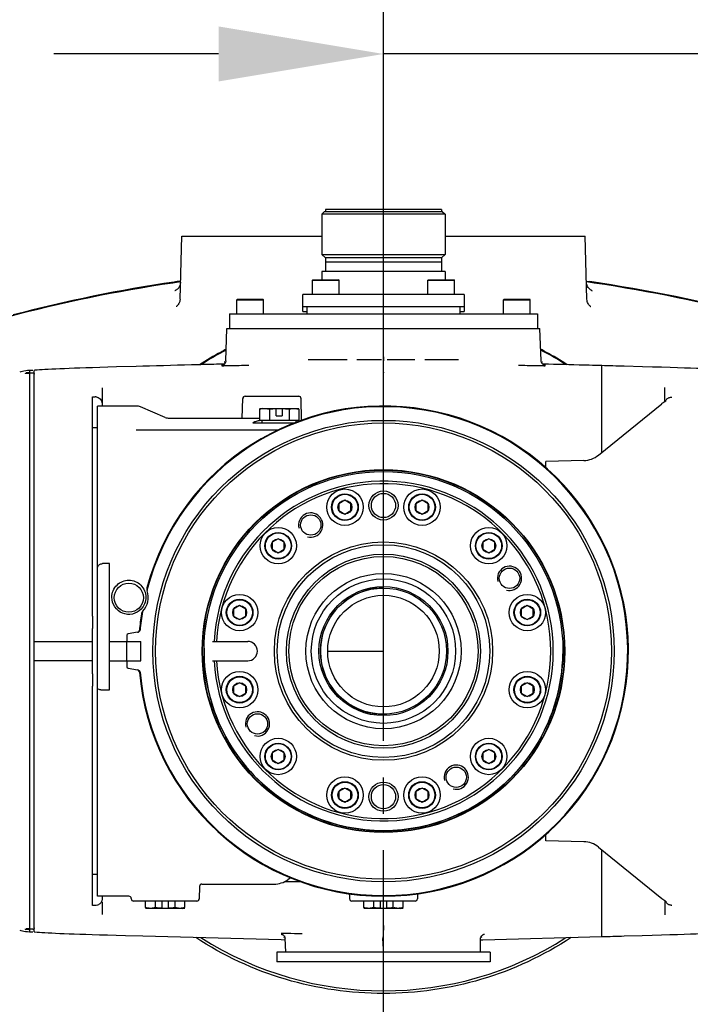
# Model space of a CAD drawing. Header units: millimetres. Extents: x 7426 to 8300, y 124 to 421.
# Tile 70 of 135: x 8057 to 8064, y 270 to 280. Entities that reach past the tile are written whole.
import ezdxf

# ---------------------------------------------------------------- set-up
doc = ezdxf.new("R2010")
doc.units = ezdxf.units.MM
doc.linetypes.add('CENTER', pattern=[0.6, 0.375, -0.075, 0.075, -0.075])
doc.layers.add('DIM', color=7, linetype='Continuous')
doc.layers.add('外形图', color=7, linetype='Continuous')
doc.styles.add('微软雅黑', font='msyh.ttc')
doc.dimstyles.new('尺寸标注_1_20比例', dxfattribs={"dimtxt": 2.1, "dimasz": 1.7, "dimexe": 0.5, "dimexo": 0.4, "dimgap": 0.5, "dimtad": 1, "dimdec": 1, "dimlfac": 20, "dimdsep": 46, "dimtxsty": '微软雅黑', "dimcen": 0.09, "dimadec": 0, "dimazin": 0, "dimtp": 0.01, "dimtm": 0.01, "dimtfac": 1, "dimtdec": 1, "dimtofl": 0, "dimtmove": 0, "dimatfit": 3, "dimfxl": 1, "dimtolj": 1, "dimarcsym": 0})

# ---------------------------------------------------------------- blocks, each defined once
blk = doc.blocks.new('*D1476')
at = {"layer": 'Defpoints', "color": 0}
for p in [(8070.554, 287.817), (8051.376, 271.615), (8070.554, 271.107)]:
    blk.add_point(p, dxfattribs=at)
at = {"layer": '外形图', "color": 0, "lineweight": -2, "ltscale": 20}
for p, q in [((8051.376, 272.015), (8051.376, 288.317)), ((8070.554, 271.507), (8070.554, 288.317)), ((8053.076, 287.817), (8068.854, 287.817))]:
    blk.add_line(p, q, dxfattribs=at)
at = {"layer": '外形图', "color": 0}
for points in [[(8053.076, 288.1), (8053.076, 287.534), (8051.376, 287.817)], [(8068.854, 287.534), (8068.854, 288.1), (8070.554, 287.817)]]:
    blk.add_solid(points, dxfattribs=at)
at = {"layer": '外形图', "color": 0, "insert": (8060.965, 289.402), "char_height": 2.1, "attachment_point": 5, "style": '微软雅黑'}
blk.add_mtext('\\A1;\\A1;384', dxfattribs=at)
blk = doc.blocks.new('*D1515')
at = {"layer": 'Defpoints', "color": 0}
for p in [(8060.654, 284.105), (8060.654, 273.747), (8070.554, 270.698)]:
    blk.add_point(p, dxfattribs=at)
at = {"layer": 'DIM', "color": 0, "linetype": 'ByBlock', "lineweight": -2, "ltscale": 20}
for p, q in [((8060.654, 274.147), (8060.654, 284.605)), ((8070.554, 271.098), (8070.554, 284.605)), ((8068.854, 284.105), (8062.354, 284.105))]:
    blk.add_line(p, q, dxfattribs=at)
at = {"layer": 'DIM', "color": 0}
for points in [[(8062.354, 284.388), (8062.354, 283.821), (8060.654, 284.105)], [(8068.854, 283.821), (8068.854, 284.388), (8070.554, 284.105)]]:
    blk.add_solid(points, dxfattribs=at)
at = {"layer": 'DIM', "color": 0, "insert": (8065.604, 285.695), "char_height": 2.1, "attachment_point": 5, "style": '微软雅黑'}
blk.add_mtext('\\A1;198', dxfattribs=at)
blk = doc.blocks.new('*D1523')
at = {"layer": 'Defpoints', "color": 0}
for p in [(8060.654, 279.898), (8060.654, 273.747), (8066.504, 251.122)]:
    blk.add_point(p, dxfattribs=at)
at = {"layer": 'DIM', "color": 0, "linetype": 'ByBlock', "lineweight": -2, "ltscale": 20}
for p, q in [((8060.654, 274.147), (8060.654, 280.398)), ((8066.504, 251.522), (8066.504, 280.398)), ((8058.954, 279.898), (8057.254, 279.898)), ((8066.504, 279.898), (8060.654, 279.898)), ((8068.204, 279.898), (8069.904, 279.898))]:
    blk.add_line(p, q, dxfattribs=at)
at = {"layer": 'DIM', "color": 0}
for points in [[(8058.954, 279.615), (8058.954, 280.182), (8060.654, 279.898)], [(8068.204, 280.182), (8068.204, 279.615), (8066.504, 279.898)]]:
    blk.add_solid(points, dxfattribs=at)
at = {"layer": 'DIM', "color": 0, "insert": (8063.579, 281.471), "char_height": 2.1, "attachment_point": 5, "style": '微软雅黑'}
blk.add_mtext('\\A1;117', dxfattribs=at)

msp = doc.modelspace()

# ---------------------------------------------------------------- linework, layer by layer
at = {"layer": '外形图', "linetype": 'CENTER', "ltscale": 5}
msp.add_line((8060.6538, 218.821), (8060.6538, 279.9884), dxfattribs=at)
at = {"layer": '外形图', "linetype": 'Continuous'}
for p, q in [((8060.0438, 278.2716), (8060.0188, 278.2466)), ((8060.0188, 278.2466), (8060.0188, 277.8341)), ((8061.2888, 278.2466), (8060.0188, 278.2466)), ((8061.2638, 278.2716), (8060.0438, 278.2716)), ((8060.0563, 278.2966), (8060.0563, 278.2716)), ((8061.2513, 278.2966), (8060.0563, 278.2966)), ((8061.2513, 278.2966), (8061.2513, 278.2716)), ((8061.2638, 278.2716), (8061.2888, 278.2466)), ((8061.2888, 278.2466), (8061.2888, 277.8341)), ((8058.5566, 277.3714), (8058.5736, 278.0216)), ((8058.5736, 278.0216), (8060.0188, 278.0216)), ((8061.2888, 278.0216), (8062.7341, 278.0216)), ((8062.7511, 277.3714), (8062.7341, 278.0216)), ((8060.0563, 277.7966), (8060.0188, 277.8341)), ((8060.0188, 277.8341), (8061.2888, 277.8341)), ((8061.2513, 277.7966), (8061.2888, 277.8341)), ((8060.0563, 277.7966), (8060.0563, 277.6566)), ((8061.2513, 277.7966), (8060.0563, 277.7966)), ((8061.2482, 277.7531), (8060.0595, 277.7531)), ((8061.2513, 277.7966), (8061.2513, 277.6566)), ((8060.0188, 277.6566), (8060.0188, 277.5716)), ((8061.2888, 277.6566), (8060.0188, 277.6566)), ((8061.2888, 277.6566), (8061.2888, 277.5716)), ((8059.9213, 277.5666), (8059.9263, 277.5716)), ((8059.9213, 277.4216), (8059.9213, 277.5666)), ((8059.9213, 277.5666), (8060.1963, 277.5666)), ((8059.9263, 277.5716), (8060.1913, 277.5716)), ((8060.1963, 277.5666), (8060.1913, 277.5716)), ((8060.1963, 277.4216), (8060.1963, 277.5666)), ((8061.1113, 277.5666), (8061.1163, 277.5716)), ((8061.1113, 277.4216), (8061.1113, 277.5666)), ((8061.1113, 277.5666), (8061.3863, 277.5666)), ((8061.1163, 277.5716), (8061.3813, 277.5716)), ((8061.3863, 277.5666), (8061.3813, 277.5716)), ((8061.3863, 277.4216), (8061.3863, 277.5666)), ((8062.7481, 277.5572), (8062.78, 277.5526)), ((8059.8213, 277.2441), (8059.8213, 277.4216)), ((8061.4863, 277.4216), (8059.8213, 277.4216)), ((8061.4863, 277.4216), (8061.4863, 277.2441)), ((8059.1413, 277.3666), (8059.1463, 277.3716)), ((8059.1413, 277.2216), (8059.1413, 277.3666)), ((8059.1413, 277.3666), (8059.4163, 277.3666)), ((8059.1463, 277.3716), (8059.4113, 277.3716)), ((8059.4163, 277.3666), (8059.4113, 277.3716)), ((8059.4163, 277.2216), (8059.4163, 277.3666)), ((8061.8913, 277.3666), (8061.8963, 277.3716)), ((8061.8913, 277.2216), (8061.8913, 277.3666)), ((8061.8913, 277.3666), (8062.1663, 277.3666)), ((8061.8963, 277.3716), (8062.1613, 277.3716)), ((8062.1663, 277.3666), (8062.1613, 277.3716)), ((8062.1663, 277.2216), (8062.1663, 277.3666)), ((8059.0663, 277.2216), (8059.0663, 277.0716)), ((8059.0663, 277.2216), (8062.2413, 277.2216)), ((8059.8213, 277.2966), (8061.4863, 277.2966)), ((8059.8213, 277.2441), (8059.8663, 277.2441)), ((8059.8663, 277.2216), (8059.8663, 277.2966)), ((8061.4413, 277.2966), (8061.4413, 277.2216)), ((8061.4413, 277.2441), (8061.4863, 277.2441)), ((8062.2413, 277.2216), (8062.2413, 277.0716)), ((8059.0285, 276.7355), (8059.0402, 277.0716)), ((8059.0402, 277.0716), (8062.2675, 277.0716)), ((8060.6538, 276.7773), (8060.6538, 277.0716)), ((8062.2792, 276.7356), (8062.2675, 277.0716)), ((8059.0108, 276.7035), (8058.9604, 276.7022)), ((8060.2788, 276.7466), (8059.8788, 276.7466)), ((8060.6334, 276.7466), (8060.3788, 276.7466)), ((8060.6538, 276.629), (8060.6538, 276.729)), ((8060.9774, 276.7466), (8060.6928, 276.7466)), ((8061.4288, 276.7466), (8061.0788, 276.7466)), ((8062.3069, 276.7033), (8062.2933, 276.7036)), ((8062.3556, 276.702), (8062.3069, 276.7033)), ((8056.9154, 276.6247), (8056.9031, 276.6213)), ((8056.931, 276.6282), (8056.9154, 276.6247)), ((8056.9474, 276.6312), (8056.931, 276.6282)), ((8056.9612, 276.6116), (8056.9612, 276.6084)), ((8057.0038, 276.6385), (8056.9836, 276.6363)), ((8057.0039, 276.6385), (8057.0038, 276.6382)), ((8057.0388, 276.6385), (8057.0038, 276.6385)), ((8057.0038, 276.6382), (8057.0038, 276.6133)), ((8057.0388, 276.609), (8057.0038, 276.609)), ((8057.0038, 276.6089), (8057.0038, 270.8843)), ((8057.0538, 276.6385), (8057.0538, 276.6382)), ((8057.0538, 273.9667), (8057.0538, 276.6382)), ((8058.985, 276.6893), (8058.9845, 276.6892)), ((8059.0072, 276.7026), (8059.0073, 276.7026)), ((8059.0466, 276.6878), (8059.0632, 276.6881)), ((8062.0446, 276.6928), (8062.0615, 276.6924)), ((8062.3004, 276.7026), (8062.3005, 276.7026)), ((8062.9038, 276.5143), (8062.9038, 276.6874)), ((8062.9038, 276.5143), (8062.9038, 276.6874)), ((8062.9038, 275.7917), (8062.9038, 276.5143)), ((8062.9038, 275.7917), (8062.9038, 276.5143)), ((8057.7538, 276.4591), (8057.7538, 276.3025)), ((8063.5538, 276.3164), (8063.5538, 276.4623)), ((8057.6538, 276.3664), (8057.6821, 276.3672)), ((8057.6538, 274.1066), (8057.6538, 276.3664)), ((8057.7536, 276.3025), (8057.7538, 276.2973)), ((8057.7538, 276.2973), (8057.7538, 276.2716)), ((8059.1979, 276.1467), (8059.2032, 276.3473)), ((8059.2282, 276.3716), (8059.7795, 276.3716)), ((8059.8103, 276.1263), (8059.8045, 276.3473)), ((8063.5318, 276.3022), (8063.5204, 276.2936)), ((8063.543, 276.3093), (8063.5318, 276.3022)), ((8063.5431, 276.3095), (8063.5369, 276.3055)), ((8057.7038, 271.2217), (8057.7038, 276.2716)), ((8058.1085, 276.2716), (8057.7038, 276.2716)), ((8058.4046, 276.1546), (8058.1476, 276.2637)), ((8059.4038, 276.2466), (8059.3768, 276.2394)), ((8059.3768, 276.2466), (8059.7809, 276.2466)), ((8059.3768, 276.2394), (8059.3768, 276.1217)), ((8059.4038, 276.2466), (8059.5488, 276.2466)), ((8059.4778, 276.2394), (8059.4778, 276.1217)), ((8059.5488, 276.1716), (8059.5488, 276.2466)), ((8059.6088, 276.2466), (8059.6088, 276.1716)), ((8059.6088, 276.2466), (8059.7538, 276.2466)), ((8059.6799, 276.2394), (8059.6799, 276.1217)), ((8059.7538, 276.2466), (8059.7809, 276.2394)), ((8059.7809, 276.2394), (8059.7809, 276.1217)), ((8062.8702, 275.766), (8063.5223, 276.2951)), ((8058.4437, 276.1467), (8059.3768, 276.1467)), ((8059.3064, 276.0967), (8059.7303, 276.0967)), ((8059.7809, 276.1217), (8059.3768, 276.1217)), ((8059.4038, 276.0967), (8059.4038, 276.1217)), ((8059.5488, 276.1716), (8059.6088, 276.1716)), ((8059.7538, 276.1053), (8059.7538, 276.1217)), ((8057.7038, 276.0467), (8057.6538, 276.0467)), ((8058.1038, 276.0265), (8059.5689, 276.0265)), ((8062.7192, 275.7103), (8062.3288, 275.7)), ((8062.3288, 275.6358), (8062.3288, 275.7)), ((8060.2566, 275.3011), (8060.1944, 275.2652)), ((8060.3187, 275.2652), (8060.2566, 275.3011)), ((8061.0511, 275.3011), (8060.989, 275.2652)), ((8061.1133, 275.2652), (8061.0511, 275.3011)), ((8060.1944, 275.2652), (8060.1944, 275.1935)), ((8060.1944, 275.1935), (8060.2566, 275.1576)), ((8060.2566, 275.1576), (8060.3187, 275.1935)), ((8060.3187, 275.1935), (8060.3187, 275.2652)), ((8060.989, 275.2652), (8060.989, 275.1935)), ((8060.989, 275.1935), (8061.0511, 275.1576)), ((8061.0511, 275.1576), (8061.1133, 275.1935)), ((8061.1133, 275.1935), (8061.1133, 275.2652)), ((8059.5684, 274.9038), (8059.5063, 274.8679)), ((8059.6306, 274.8679), (8059.5684, 274.9038)), ((8061.7392, 274.9038), (8061.6771, 274.8679)), ((8061.8014, 274.8679), (8061.7392, 274.9038)), ((8059.5063, 274.8679), (8059.5063, 274.7962)), ((8059.5063, 274.7962), (8059.5684, 274.7603)), ((8059.5684, 274.7603), (8059.6306, 274.7962)), ((8059.6306, 274.7962), (8059.6306, 274.8679)), ((8061.6771, 274.8679), (8061.6771, 274.7962)), ((8061.6771, 274.7962), (8061.7392, 274.7603)), ((8061.7392, 274.7603), (8061.8014, 274.7962)), ((8061.8014, 274.7962), (8061.8014, 274.8679)), ((8057.8288, 274.6484), (8057.7586, 274.6484)), ((8057.8288, 273.3466), (8057.8288, 274.6484)), ((8059.1711, 274.2157), (8059.109, 274.1798)), ((8059.109, 274.1798), (8059.109, 274.1081)), ((8059.2333, 274.1798), (8059.1711, 274.2157)), ((8059.2333, 274.1081), (8059.2333, 274.1798)), ((8062.1365, 274.2157), (8062.0744, 274.1798)), ((8062.0744, 274.1798), (8062.0744, 274.1081)), ((8062.1987, 274.1798), (8062.1365, 274.2157)), ((8062.1987, 274.1081), (8062.1987, 274.1798)), ((8057.6538, 274.1066), (8057.6538, 273.9791)), ((8059.109, 274.1081), (8059.1711, 274.0722)), ((8059.1711, 274.0722), (8059.2333, 274.1081)), ((8062.0744, 274.1081), (8062.1365, 274.0722)), ((8062.1365, 274.0722), (8062.1987, 274.1081)), ((8057.0538, 273.5266), (8057.0538, 273.9667)), ((8057.6538, 273.5142), (8057.6538, 273.9791)), ((8058.1176, 273.9407), (8058.0212, 273.9237)), ((8057.0538, 273.8467), (8057.6538, 273.8467)), ((8057.8288, 273.8467), (8058.1538, 273.8467)), ((8058.1538, 273.6467), (8058.1538, 273.8467)), ((8058.8917, 273.8467), (8059.2538, 273.8467)), ((8060.0788, 273.7467), (8060.6538, 273.7467)), ((8057.6538, 273.6467), (8057.0538, 273.6467)), ((8057.8288, 273.6467), (8058.1538, 273.6467)), ((8058.0212, 273.5696), (8058.1176, 273.5526)), ((8058.8917, 273.6467), (8059.2538, 273.6467)), ((8057.0538, 270.8551), (8057.0538, 273.5266)), ((8057.6538, 273.5142), (8057.6538, 273.3867)), ((8057.6538, 271.1269), (8057.6538, 273.3867)), ((8059.1711, 273.4211), (8059.109, 273.3852)), ((8059.109, 273.3852), (8059.109, 273.3135)), ((8059.2333, 273.3852), (8059.1711, 273.4211)), ((8059.2333, 273.3135), (8059.2333, 273.3852)), ((8062.1365, 273.4211), (8062.0744, 273.3852)), ((8062.0744, 273.3852), (8062.0744, 273.3135)), ((8062.1987, 273.3852), (8062.1365, 273.4211)), ((8062.1987, 273.3135), (8062.1987, 273.3852)), ((8057.741, 273.3466), (8057.8288, 273.3466)), ((8059.109, 273.3135), (8059.1711, 273.2776)), ((8059.1711, 273.2776), (8059.2333, 273.3135)), ((8062.0744, 273.3135), (8062.1365, 273.2776)), ((8062.1365, 273.2776), (8062.1987, 273.3135)), ((8059.5684, 272.733), (8059.5063, 272.6971)), ((8059.5063, 272.6971), (8059.5063, 272.6254)), ((8059.6306, 272.6971), (8059.5684, 272.733)), ((8059.6306, 272.6254), (8059.6306, 272.6971)), ((8061.7392, 272.733), (8061.6771, 272.6971)), ((8061.6771, 272.6971), (8061.6771, 272.6254)), ((8061.8014, 272.6971), (8061.7392, 272.733)), ((8061.8014, 272.6254), (8061.8014, 272.6971)), ((8059.5063, 272.6254), (8059.5684, 272.5895)), ((8059.5684, 272.5895), (8059.6306, 272.6254)), ((8061.6771, 272.6254), (8061.7392, 272.5895)), ((8061.7392, 272.5895), (8061.8014, 272.6254)), ((8060.2566, 272.3357), (8060.1944, 272.2998)), ((8060.1944, 272.2998), (8060.1944, 272.2281)), ((8060.3187, 272.2998), (8060.2566, 272.3357)), ((8060.3187, 272.2281), (8060.3187, 272.2998)), ((8061.0511, 272.3357), (8060.989, 272.2998)), ((8060.989, 272.2998), (8060.989, 272.2281)), ((8061.1133, 272.2998), (8061.0511, 272.3357)), ((8061.1133, 272.2281), (8061.1133, 272.2998)), ((8060.1944, 272.2281), (8060.2566, 272.1922)), ((8060.2566, 272.1922), (8060.3187, 272.2281)), ((8060.989, 272.2281), (8061.0511, 272.1922)), ((8061.0511, 272.1922), (8061.1133, 272.2281)), ((8062.3288, 271.7933), (8062.3288, 271.8583)), ((8062.7192, 271.783), (8062.3288, 271.7933)), ((8062.8702, 271.7273), (8063.5223, 271.1982)), ((8062.9038, 270.979), (8062.9038, 271.7017)), ((8062.9038, 270.979), (8062.9038, 271.7017)), ((8057.7038, 271.4467), (8057.6538, 271.4467)), ((8058.7828, 271.3467), (8059.5252, 271.3467)), ((8059.6337, 271.3717), (8059.7926, 271.3717)), ((8059.696, 271.4112), (8059.6683, 271.3918)), ((8058.7578, 271.3223), (8058.7545, 271.196)), ((8060.3019, 271.2471), (8060.3032, 271.196)), ((8061.0058, 271.2464), (8061.0045, 271.196)), ((8057.6821, 271.1261), (8057.6538, 271.1269)), ((8058.0282, 271.2217), (8057.7038, 271.2217)), ((8057.7538, 271.196), (8057.7536, 271.1908)), ((8057.7538, 271.2217), (8057.7538, 271.196)), ((8057.7538, 271.1591), (8057.7538, 271.0342)), ((8058.0532, 271.1973), (8058.0532, 271.196)), ((8058.7295, 271.1717), (8058.0782, 271.1717)), ((8058.2018, 271.1039), (8058.2018, 271.1717)), ((8058.3028, 271.1039), (8058.3028, 271.1717)), ((8058.3738, 271.0967), (8058.3738, 271.1717)), ((8058.4338, 271.1717), (8058.4338, 271.0967)), ((8058.5049, 271.1039), (8058.5049, 271.1717)), ((8058.6059, 271.1039), (8058.6059, 271.1717)), ((8060.9795, 271.1717), (8060.3282, 271.1717)), ((8060.4518, 271.1039), (8060.4518, 271.1717)), ((8060.5528, 271.1039), (8060.5528, 271.1717)), ((8060.6238, 271.0967), (8060.6238, 271.1717)), ((8060.6838, 271.1717), (8060.6838, 271.0967)), ((8060.7549, 271.1039), (8060.7549, 271.1717)), ((8060.8559, 271.1039), (8060.8559, 271.1717)), ((8063.5204, 271.1997), (8063.5329, 271.1904)), ((8063.5329, 271.1904), (8063.5429, 271.184)), ((8063.5538, 271.1769), (8063.5538, 271.031)), ((8063.5611, 271.1721), (8063.5652, 271.1692)), ((8063.5652, 271.1692), (8063.5662, 271.1684)), ((8058.2288, 271.0967), (8058.2018, 271.1039)), ((8058.6059, 271.0967), (8058.2018, 271.0967)), ((8058.3738, 271.0967), (8058.2288, 271.0967)), ((8058.5788, 271.0967), (8058.4338, 271.0967)), ((8058.5788, 271.0967), (8058.6059, 271.1039)), ((8060.4788, 271.0967), (8060.4518, 271.1039)), ((8060.8559, 271.0967), (8060.4518, 271.0967)), ((8060.6238, 271.0967), (8060.4788, 271.0967)), ((8060.8288, 271.0967), (8060.6838, 271.0967)), ((8060.8288, 271.0967), (8060.8559, 271.1039)), ((8062.9038, 270.8059), (8062.9038, 270.979)), ((8062.9038, 270.8059), (8062.9038, 270.979)), ((8056.9472, 270.8621), (8056.9646, 270.8594)), ((8056.9612, 270.8849), (8056.9612, 270.8817)), ((8056.9646, 270.8594), (8056.9833, 270.857)), ((8056.9833, 270.857), (8057.0038, 270.8548)), ((8057.0038, 270.8843), (8057.0388, 270.8844)), ((8057.0038, 270.88), (8057.0038, 270.8551)), ((8057.0038, 270.8551), (8057.004, 270.8548)), ((8057.0038, 270.8548), (8057.0388, 270.8548)), ((8057.0538, 270.8551), (8057.0538, 270.8548)), ((8057.0538, 270.8548), (8057.0602, 270.8542)), ((8057.0602, 270.8542), (8057.082, 270.8522)), ((8059.8146, 270.8335), (8059.8052, 270.8338)), ((8060.6538, 270.8119), (8060.6538, 270.8643)), ((8058.1714, 270.8122), (8059.6006, 270.7743)), ((8059.6006, 270.7743), (8059.6406, 270.7732)), ((8059.6472, 270.6467), (8059.6398, 270.7886)), ((8060.6482, 270.763), (8060.6512, 270.6467)), ((8061.6538, 270.6467), (8061.6538, 270.7856)), ((8061.6539, 270.7729), (8061.6782, 270.7735)), ((8061.6782, 270.7735), (8062.9038, 270.8059)), ((8063.1364, 270.8122), (8063.3197, 270.8173)), ((8059.5538, 270.6467), (8059.5538, 270.5467)), ((8061.7538, 270.6467), (8059.5538, 270.6467)), ((8061.7538, 270.6467), (8061.7538, 270.5467)), ((8061.7538, 270.5467), (8059.5538, 270.5467))]:
    msp.add_line(p, q, dxfattribs=at)
for points in [[(8058.5612, 277.5459), (8058.5609, 277.5409), (8058.5593, 277.5295), (8058.5566, 277.5187), (8058.5528, 277.5085), (8058.548, 277.4991), (8058.5426, 277.4907), (8058.5367, 277.4833), (8058.5305, 277.4769), (8058.5245, 277.4717), (8058.5189, 277.4675), (8058.5139, 277.4643), (8058.5098, 277.462), (8058.5067, 277.4605), (8058.5048, 277.4597), (8058.5044, 277.4595)], [(8062.8046, 277.459), (8062.8037, 277.4594), (8062.8017, 277.4602), (8062.7986, 277.4617), (8062.7944, 277.4639), (8062.7893, 277.4671), (8062.7832, 277.4716), (8062.7766, 277.4775), (8062.77, 277.4845), (8062.7636, 277.4928), (8062.7579, 277.5024), (8062.7531, 277.513), (8062.7495, 277.5244), (8062.7472, 277.5367), (8062.7465, 277.5459)], [(8062.8024, 277.4597), (8062.8039, 277.4592), (8062.8046, 277.459)], [(8058.5566, 277.3714), (8058.5554, 277.3589), (8058.5528, 277.3469), (8058.5489, 277.336), (8058.5439, 277.326), (8058.5383, 277.3172), (8058.5324, 277.3101), (8058.527, 277.3045), (8058.5221, 277.3003), (8058.5182, 277.2975), (8058.5159, 277.296), (8058.515, 277.2955), (8058.515, 277.2955)], [(8062.7893, 277.2971), (8062.7914, 277.2961), (8062.7926, 277.2955), (8062.7926, 277.2955), (8062.7915, 277.2962), (8062.789, 277.2978), (8062.785, 277.3008), (8062.7801, 277.3051), (8062.7746, 277.3108), (8062.7689, 277.318), (8062.7633, 277.3267), (8062.7585, 277.3367), (8062.7547, 277.3477), (8062.7521, 277.3597), (8062.7511, 277.3714)], [(8059.0285, 276.7371), (8059.0284, 276.7357), (8059.0278, 276.73), (8059.0265, 276.7246), (8059.0247, 276.7195), (8059.0223, 276.7147), (8059.0196, 276.7103), (8059.0165, 276.7063), (8059.0131, 276.7027), (8059.0095, 276.6996), (8059.0057, 276.6968), (8059.0019, 276.6946), (8058.998, 276.6928), (8058.9944, 276.6914), (8058.9912, 276.6905), (8058.9889, 276.6899), (8058.9871, 276.6896), (8058.9858, 276.6894), (8058.985, 276.6893)], [(8059.0138, 276.7035), (8059.0138, 276.7035), (8059.012, 276.7031), (8059.0104, 276.7029), (8059.0092, 276.7028), (8059.0083, 276.7027), (8059.0077, 276.7026), (8059.0075, 276.7026), (8059.0073, 276.7026), (8059.0072, 276.7026)], [(8062.2927, 276.7045), (8062.2898, 276.7079), (8062.2872, 276.7116), (8062.2849, 276.7155), (8062.2829, 276.7198), (8062.2813, 276.7243), (8062.2801, 276.729), (8062.2796, 276.7323)], [(8062.3228, 276.6892), (8062.3232, 276.6892), (8062.3233, 276.6891), (8062.3234, 276.6891), (8062.3232, 276.6892), (8062.3227, 276.6892), (8062.3218, 276.6893), (8062.3206, 276.6895), (8062.3187, 276.6899), (8062.3162, 276.6905), (8062.3131, 276.6914), (8062.3098, 276.6926), (8062.3064, 276.6943), (8062.3027, 276.6963), (8062.2992, 276.6987), (8062.2959, 276.7014), (8062.2927, 276.7045)], [(8062.3004, 276.7026), (8062.3002, 276.7026), (8062.2999, 276.7026), (8062.2993, 276.7027), (8062.2981, 276.7028), (8062.2967, 276.7029), (8062.2951, 276.7032), (8062.2938, 276.7035)], [(8056.9836, 276.6363), (8056.9649, 276.6339), (8056.9474, 276.6312)], [(8057.0388, 276.6133), (8057.0414, 276.6131), (8057.044, 276.6124), (8057.0463, 276.6113), (8057.0485, 276.6098), (8057.0503, 276.6079), (8057.0518, 276.6058), (8057.0529, 276.6034), (8057.0536, 276.6009), (8057.0538, 276.5983)], [(8057.9009, 276.6735), (8057.8111, 276.6709), (8057.729, 276.6685), (8057.6542, 276.6662), (8057.5861, 276.664), (8057.5241, 276.6619), (8057.467, 276.6599), (8057.4141, 276.658), (8057.3646, 276.6561), (8057.318, 276.6542), (8057.2745, 276.6523), (8057.2342, 276.6505), (8057.1974, 276.6486), (8057.164, 276.6468), (8057.134, 276.6449), (8057.107, 276.6431), (8057.0826, 276.6412), (8057.0608, 276.6392), (8057.0538, 276.6385)], [(8058.1713, 276.6811), (8058.1025, 276.6792), (8057.9009, 276.6735)], [(8064.1855, 276.6441), (8064.1535, 276.6462), (8064.1177, 276.6482), (8064.0778, 276.6502), (8064.0338, 276.6523), (8063.9859, 276.6544), (8063.9346, 276.6564), (8063.8797, 276.6585), (8063.8206, 276.6606), (8063.7564, 276.6628), (8063.6859, 276.6651), (8063.6079, 276.6676), (8063.5217, 276.6702), (8063.4268, 276.6729), (8063.3232, 276.6759), (8063.1364, 276.6811)], [(8063.5622, 276.3199), (8063.5651, 276.3236), (8063.5668, 276.3254), (8063.5654, 276.3243), (8063.561, 276.3211), (8063.5534, 276.3161), (8063.5431, 276.3095)], [(8063.5375, 271.1874), (8063.5442, 271.1831), (8063.5541, 271.1767), (8063.5611, 271.1721)], [(8056.9031, 270.872), (8056.9152, 270.8687), (8056.9307, 270.8652), (8056.9472, 270.8621)], [(8057.0538, 270.895), (8057.0536, 270.8924), (8057.0529, 270.8899), (8057.0518, 270.8875), (8057.0503, 270.8854), (8057.0485, 270.8835), (8057.0463, 270.882), (8057.044, 270.8809), (8057.0415, 270.8802), (8057.0388, 270.88)], [(8057.082, 270.8522), (8057.1063, 270.8503), (8057.1332, 270.8484), (8057.1631, 270.8466), (8057.1964, 270.8448), (8057.2332, 270.8429), (8057.2733, 270.841), (8057.3168, 270.8392), (8057.3632, 270.8373), (8057.4126, 270.8354), (8057.4654, 270.8334), (8057.5224, 270.8314), (8057.5842, 270.8294), (8057.652, 270.8272), (8057.7266, 270.8249), (8057.8085, 270.8225), (8057.898, 270.8199), (8057.9951, 270.8171), (8058.1713, 270.8122)], [(8059.5989, 270.8312), (8059.5989, 270.8312), (8059.5985, 270.8312), (8059.5984, 270.8313), (8059.5986, 270.8312), (8059.599, 270.8312), (8059.6001, 270.831), (8059.602, 270.8306), (8059.6044, 270.83), (8059.6074, 270.829), (8059.6111, 270.8275), (8059.6152, 270.8253), (8059.6193, 270.8227), (8059.6233, 270.8195), (8059.6271, 270.8156)], [(8061.6538, 270.7818), (8061.6541, 270.7871), (8061.6552, 270.7933), (8061.657, 270.7992), (8061.6594, 270.8047), (8061.6624, 270.8098), (8061.6659, 270.8144), (8061.6698, 270.8184), (8061.6739, 270.8218), (8061.6781, 270.8246), (8061.6823, 270.8269), (8061.6861, 270.8285), (8061.6893, 270.8295), (8061.6918, 270.8302), (8061.6938, 270.8306), (8061.6949, 270.8308), (8061.6954, 270.8309), (8061.6954, 270.8309)], [(8063.3197, 270.8173), (8063.4237, 270.8203), (8063.5189, 270.8231), (8063.6054, 270.8257), (8063.6837, 270.8281), (8063.7545, 270.8304), (8063.8188, 270.8326), (8063.8781, 270.8347), (8063.9332, 270.8368), (8063.9846, 270.8389), (8064.0326, 270.841), (8064.0768, 270.843), (8064.1168, 270.8451), (8064.1527, 270.8471), (8064.1848, 270.8491)], [(8059.6271, 270.8156), (8059.6307, 270.8113), (8059.6337, 270.8064), (8059.6363, 270.8011)], [(8059.6363, 270.8011), (8059.6383, 270.7953), (8059.6395, 270.7892)]]:
    msp.add_lwpolyline(points, dxfattribs=at)
for centre, radius in [((8060.6538, 273.7467), 2.3773), ((8060.6538, 273.7467), 2.35), ((8060.6538, 273.7467), 1.8688), ((8060.6538, 273.7467), 1.8645), ((8060.6538, 273.7467), 1.85), ((8060.2566, 275.2293), 0.1875), ((8060.6538, 275.2467), 0.15), ((8061.0511, 275.2293), 0.1875), ((8060.2566, 275.2293), 0.1375), ((8060.2566, 275.2293), 0.1325), ((8060.2566, 275.2293), 0.0717), ((8060.6538, 275.2467), 0.125), ((8061.0511, 275.2293), 0.1375), ((8061.0511, 275.2293), 0.1325), ((8061.0511, 275.2293), 0.0717), ((8059.9038, 275.0457), 0.105), ((8059.5684, 274.8321), 0.1875), ((8061.7392, 274.8321), 0.1875), ((8059.5684, 274.8321), 0.1375), ((8059.5684, 274.8321), 0.1325), ((8059.5684, 274.8321), 0.0717), ((8061.7392, 274.8321), 0.1375), ((8061.7392, 274.8321), 0.1325), ((8061.7392, 274.8321), 0.0717), ((8060.6538, 273.7467), 1.125), ((8060.6538, 273.7467), 1.0961), ((8060.6538, 273.7467), 1), ((8060.6538, 273.7467), 0.975), ((8061.9529, 274.4967), 0.105), ((8060.6538, 273.7467), 0.8), ((8060.6538, 273.7467), 0.7441), ((8058.0288, 274.2967), 0.15), ((8060.6538, 273.7467), 0.665), ((8060.6538, 273.7467), 0.65), ((8059.1711, 274.1439), 0.1875), ((8059.1711, 274.1439), 0.1375), ((8059.1711, 274.1439), 0.1325), ((8060.6538, 273.7467), 0.575), ((8062.1365, 274.1439), 0.1875), ((8062.1365, 274.1439), 0.1375), ((8062.1365, 274.1439), 0.1325), ((8059.1711, 274.1439), 0.0717), ((8062.1365, 274.1439), 0.0717), ((8059.1711, 273.3494), 0.1875), ((8059.1711, 273.3494), 0.1375), ((8059.1711, 273.3494), 0.1325), ((8062.1365, 273.3494), 0.1875), ((8062.1365, 273.3494), 0.1375), ((8062.1365, 273.3494), 0.1325), ((8059.1711, 273.3494), 0.0717), ((8062.1365, 273.3494), 0.0717), ((8059.3548, 272.9967), 0.105), ((8059.5684, 272.6612), 0.1875), ((8061.7392, 272.6612), 0.1875), ((8059.5684, 272.6612), 0.1375), ((8059.5684, 272.6612), 0.1325), ((8061.7392, 272.6612), 0.1375), ((8061.7392, 272.6612), 0.1325), ((8059.5684, 272.6612), 0.0717), ((8061.7392, 272.6612), 0.0717), ((8061.4038, 272.4476), 0.105), ((8060.2566, 272.264), 0.1875), ((8061.0511, 272.264), 0.1875), ((8060.2566, 272.264), 0.1375), ((8060.2566, 272.264), 0.1325), ((8060.6538, 272.2467), 0.15), ((8060.6538, 272.2467), 0.125), ((8061.0511, 272.264), 0.1375), ((8061.0511, 272.264), 0.1325), ((8060.2566, 272.264), 0.0717), ((8061.0511, 272.264), 0.0717)]:
    msp.add_circle(centre, radius, dxfattribs=at)
for centre, radius, start, end in [((8060.654, 262.6877), 15.0087, 98.32672, 104.98649), ((8060.6643, 262.6798), 15.0255, 98.30339, 104.76422), ((8060.6596, 262.6533), 15.0435, 98.02031, 98.32864), ((8060.6658, 262.6694), 15.036, 98.04514, 98.30313), ((8060.6481, 262.6533), 15.0435, 81.67136, 81.9797), ((8060.6431, 262.6787), 15.0266, 74.98399, 81.82415), ((8060.6536, 262.6877), 15.0087, 75.01351, 81.67328), ((8060.6378, 273.7588), 3.4882, 118.39574, 122.60108), ((8060.6538, 273.7467), 3.5, 117.59882, 122.52965), ((8060.6538, 273.7467), 3.5, 117.59882, 122.52965), ((8060.6359, 273.7621), 3.4845, 117.39709, 118.39511), ((8060.6717, 273.7621), 3.4844, 61.61702, 62.60299), ((8060.6538, 273.7467), 3.5, 57.48051, 62.39779), ((8060.6538, 273.7467), 3.5, 57.48051, 62.39779), ((8060.6699, 273.7588), 3.4882, 57.39887, 61.61639), ((8058.9246, 283.2048), 6.5181, 270.72188, 271.07274), ((8058.4734, 306.5073), 29.825, 271.13302, 271.5221), ((8062.9029, 309.5071), 32.8255, 268.53127, 268.87274), ((8062.3192, 277.3611), 0.674, 269.75724, 270.1706), ((8057.6838, 276.3002), 0.067, 83.72239, 91.45479), ((8059.2282, 276.3466), 0.025, 90, 178.5), ((8059.7795, 276.3466), 0.025, 1.5, 90), ((8063.6262, 276.2917), 0.0724, 149.79449, 156.95795), ((8058.1085, 276.1716), 0.1, 67, 90), ((8060.6538, 273.7467), 2.525, 184.91897, 165.04854), ((8060.6538, 273.7467), 2.5183, 184.91906, 165.62229), ((8059.4114, 275.9914), 0.2567, 75.00618, 77.18201), ((8059.7463, 275.9914), 0.2567, 102.81799, 104.99382), ((8058.4437, 276.2466), 0.1, 247, 270), ((8062.7127, 275.9602), 0.25, 271.5, 309.05332), ((8060.6538, 273.7467), 1.75, 183.27583, 176.72417), ((8060.6538, 273.7467), 1.725, 183.32336, 176.67664), ((8059.9038, 275.0457), 0.125, 255, 195), ((8061.9529, 274.4967), 0.125, 255, 195), ((8058.2626, 274.3852), 0.05, 165.04854, 200.74484), ((8060.6538, 273.7467), 0.65, 90, 272.96709), ((8058.0288, 274.2967), 0.2, 315.58787, 20.74484), ((8060.6538, 273.7467), 2.525, 171.28417, 175.08103), ((8060.6538, 273.7467), 2.5183, 170.71042, 175.08089), ((8058.2074, 274.1217), 0.05, 135.58787, 171.28417), ((8060.6538, 273.7467), 2.65, 176.46923, 183.53078), ((8058.0238, 273.9089), 0.015, 100, 176.46923), ((8058.1132, 273.9653), 0.025, 288.34253, 355.08103), ((8058.1132, 273.9653), 0.025, 326.78047, 355.08103), ((8060.6538, 273.7467), 1.85, 179.09258, 359.09258), ((8059.2538, 273.7467), 0.1, 270, 90), ((8058.0238, 273.5844), 0.015, 183.53147, 259.99964), ((8058.1132, 273.528), 0.025, 13.16614, 71.65766), ((8059.3548, 272.9967), 0.125, 255, 195), ((8061.4038, 272.4476), 0.125, 255, 195), ((8062.7127, 271.5331), 0.25, 50.94668, 88.5), ((8058.7828, 271.3217), 0.025, 90, 178.50001), ((8059.5252, 271.5961), 0.2494, 270, 305), ((8059.7926, 271.3967), 0.025, 270, 281.10349), ((8058.0282, 271.1967), 0.025, 1.5, 90), ((8058.0782, 271.1967), 0.025, 181.5, 270), ((8058.7295, 271.1967), 0.025, 270, 358.5), ((8060.3282, 271.1967), 0.025, 181.5, 270), ((8060.9795, 271.1967), 0.025, 270, 358.5), ((8063.6282, 271.2032), 0.0751, 203.56479, 210.4489), ((8058.2364, 271.3519), 0.2567, 282.81799, 284.99382), ((8058.5713, 271.3519), 0.2567, 255.00618, 257.18201), ((8060.4864, 271.3519), 0.2567, 282.81799, 284.99382), ((8060.8213, 271.3519), 0.2567, 255.00618, 257.18201), ((8059.6084, 270.493), 0.3438, 91.23176, 91.49591), ((8059.5189, 259.6666), 11.1709, 88.53143, 89.25169), ((8060.6538, 273.7467), 3.5, 237.47103, 302.52028), ((8060.6538, 273.7467), 3.5, 237.47103, 302.52028)]:
    msp.add_arc(centre, radius, start, end, dxfattribs=at)
for points, knots in [([(8059.0053, 276.7025), (8059.0067, 276.7025), (8059.0096, 276.7027), (8059.0124, 276.7031), (8059.0139, 276.7033)], [0, 0, 0, 0, 0.4836656, 1, 1, 1, 1]), ([(8059.0185, 276.7223), (8059.0182, 276.723), (8059.0173, 276.7244), (8059.0164, 276.7257), (8059.0159, 276.7264)], [0, 0, 0, 0, 0.4825201, 1, 1, 1, 1]), ([(8059.0214, 276.7125), (8059.0214, 276.714), (8059.0208, 276.7175), (8059.0194, 276.7207), (8059.0185, 276.7223)], [0, 0, 0, 0, 0.4614042, 1, 1, 1, 1]), ([(8060.6535, 276.7773), (8060.6535, 276.7662), (8060.6535, 276.7595), (8060.6539, 276.7315), (8060.6537, 276.7395), (8060.6537, 276.7415)], [0, 0, 0, 0, 0.70042, 0.8782906, 1, 1, 1, 1]), ([(8062.2863, 276.7139), (8062.2865, 276.7153), (8062.2871, 276.7182), (8062.2884, 276.721), (8062.2891, 276.7224)], [0, 0, 0, 0, 0.4657728, 1, 1, 1, 1]), ([(8062.2891, 276.7224), (8062.2895, 276.7231), (8062.2903, 276.7245), (8062.2913, 276.7258), (8062.2917, 276.7265)], [0, 0, 0, 0, 0.4825188, 1, 1, 1, 1]), ([(8062.3024, 276.7025), (8062.301, 276.7025), (8062.2981, 276.7027), (8062.2952, 276.7031), (8062.2937, 276.7033)], [0, 0, 0, 0, 0.4835946, 1, 1, 1, 1]), ([(8056.9612, 276.6084), (8056.9612, 276.608), (8056.9637, 276.6088), (8056.9646, 276.6083), (8056.9657, 276.6083)], [0, 0, 0, 0, 0.2571726, 1, 1, 1, 1]), ([(8056.9657, 276.6083), (8056.9704, 276.6083), (8056.9823, 276.6085), (8056.9942, 276.6088), (8057.0014, 276.609)], [0, 0, 0, 0, 0.3923239, 1, 1, 1, 1]), ([(8057.0038, 276.6133), (8056.9966, 276.6131), (8056.9929, 276.6127), (8056.9673, 276.6124), (8056.971, 276.6122)], [0, 0, 0, 0, 0.6571005, 1, 1, 1, 1]), ([(8056.971, 276.6122), (8056.9717, 276.6121), (8056.974, 276.6122), (8056.9763, 276.6122), (8056.978, 276.6122)], [0, 0, 0, 0, 0.2902757, 1, 1, 1, 1]), ([(8058.9604, 276.7022), (8058.8885, 276.7003), (8058.6255, 276.6933), (8058.3625, 276.6863), (8058.1714, 276.6811)], [0, 0, 0, 0, 0.2734806, 1, 1, 1, 1]), ([(8058.9864, 276.6871), (8058.9892, 276.687), (8058.996, 276.6871), (8059.0028, 276.6871), (8059.0067, 276.6872)], [0, 0, 0, 0, 0.4175894, 1, 1, 1, 1]), ([(8060.655, 276.5725), (8060.655, 276.5797), (8060.6548, 276.5961), (8060.6547, 276.609), (8060.6543, 276.6243), (8060.6545, 276.6159), (8060.6545, 276.6132)], [0, 0, 0, 0, 0.3807856, 0.8152606, 0.8588827, 1, 1, 1, 1]), ([(8062.2571, 276.688), (8062.2635, 276.6878), (8062.2832, 276.6875), (8062.303, 276.6872), (8062.3163, 276.6871)], [0, 0, 0, 0, 0.323059, 1, 1, 1, 1]), ([(8062.9038, 276.6874), (8062.8609, 276.6885), (8062.6781, 276.6934), (8062.4954, 276.6983), (8062.3556, 276.702)], [0, 0, 0, 0, 0.2352169, 1, 1, 1, 1]), ([(8063.5636, 276.3281), (8063.5659, 276.3321), (8063.5714, 276.3397), (8063.5783, 276.346), (8063.582, 276.3487)], [0, 0, 0, 0, 0.5001386, 1, 1, 1, 1]), ([(8063.582, 276.3487), (8063.5858, 276.3514), (8063.5938, 276.3562), (8063.6026, 276.3593), (8063.6071, 276.3604)], [0, 0, 0, 0, 0.5009179, 1, 1, 1, 1]), ([(8063.6071, 276.3604), (8063.6101, 276.3611), (8063.6162, 276.3623), (8063.6224, 276.3625), (8063.6255, 276.3625)], [0, 0, 0, 0, 0.503138, 1, 1, 1, 1]), ([(8059.4273, 276.2466), (8059.4376, 276.2466), (8059.4514, 276.2453), (8059.4649, 276.2425), (8059.4683, 276.2417)], [0, 0, 0, 0, 0.7476768, 1, 1, 1, 1]), ([(8059.6893, 276.2417), (8059.6927, 276.2425), (8059.7062, 276.2453), (8059.7201, 276.2466), (8059.7304, 276.2466)], [0, 0, 0, 0, 0.2523232, 1, 1, 1, 1]), ([(8059.7304, 276.2466), (8059.7346, 276.2466), (8059.7517, 276.246), (8059.7685, 276.2427), (8059.7809, 276.2394)], [0, 0, 0, 0, 0.2479706, 1, 1, 1, 1]), ([(8059.3165, 276.1055), (8059.3177, 276.1062), (8059.3202, 276.1076), (8059.3228, 276.1088), (8059.3241, 276.1094)], [0, 0, 0, 0, 0.4791429, 1, 1, 1, 1]), ([(8059.3241, 276.1094), (8059.3275, 276.1108), (8059.3444, 276.1171), (8059.3622, 276.1204), (8059.3765, 276.1226)], [0, 0, 0, 0, 0.2022159, 1, 1, 1, 1]), ([(8057.7038, 274.6017), (8057.7084, 274.6196), (8057.7268, 274.6434), (8057.752, 274.6484), (8057.7586, 274.6484)], [0, 0, 0, 0, 0.7377645, 1, 1, 1, 1]), ([(8057.8538, 274.3013), (8057.8535, 274.3469), (8057.8923, 274.4407), (8058.0294, 274.4962), (8058.1657, 274.44), (8058.2044, 274.3466), (8058.2038, 274.3013)], [0, 0, 0, 0, 0.2544017, 0.5007768, 0.7471705, 1, 1, 1, 1]), ([(8058.1546, 274.1786), (8058.131, 274.1539), (8058.0674, 274.1181), (8057.9592, 274.1279), (8057.8751, 274.1965), (8057.8535, 274.2669), (8057.8538, 274.3013)], [0, 0, 0, 0, 0.2496127, 0.4981002, 0.7487692, 1, 1, 1, 1]), ([(8058.1448, 273.5307), (8058.1444, 273.5367), (8058.1332, 273.5452), (8058.1234, 273.5516), (8058.1176, 273.5526)], [0, 0, 0, 0, 0.505126, 1, 1, 1, 1]), ([(8057.7468, 271.1656), (8057.7442, 271.1602), (8057.7377, 271.1501), (8057.7288, 271.1421), (8057.7239, 271.1387)], [0, 0, 0, 0, 0.5001055, 1, 1, 1, 1]), ([(8057.7536, 271.1908), (8057.7533, 271.1864), (8057.7518, 271.1778), (8057.7487, 271.1695), (8057.7468, 271.1656)], [0, 0, 0, 0, 0.4963809, 1, 1, 1, 1]), ([(8063.5635, 271.1652), (8063.5658, 271.1612), (8063.5713, 271.1536), (8063.5783, 271.1474), (8063.582, 271.1446)], [0, 0, 0, 0, 0.5033034, 1, 1, 1, 1]), ([(8063.582, 271.1446), (8063.5855, 271.142), (8063.5935, 271.1372), (8063.6022, 271.1339), (8063.6068, 271.1328)], [0, 0, 0, 0, 0.4837985, 1, 1, 1, 1]), ([(8063.6068, 271.1328), (8063.6097, 271.1321), (8063.6159, 271.131), (8063.6222, 271.1308), (8063.6255, 271.1308)], [0, 0, 0, 0, 0.4730514, 1, 1, 1, 1]), ([(8058.2523, 271.0967), (8058.2481, 271.0967), (8058.231, 271.0973), (8058.2141, 271.1006), (8058.2018, 271.1039)], [0, 0, 0, 0, 0.2479706, 1, 1, 1, 1]), ([(8058.2933, 271.1016), (8058.2899, 271.1008), (8058.2764, 271.098), (8058.2626, 271.0967), (8058.2523, 271.0967)], [0, 0, 0, 0, 0.2523232, 1, 1, 1, 1]), ([(8058.5554, 271.0967), (8058.5451, 271.0967), (8058.5312, 271.098), (8058.5177, 271.1008), (8058.5143, 271.1016)], [0, 0, 0, 0, 0.7476768, 1, 1, 1, 1]), ([(8060.5023, 271.0967), (8060.4981, 271.0967), (8060.481, 271.0973), (8060.4641, 271.1006), (8060.4518, 271.1039)], [0, 0, 0, 0, 0.2479706, 1, 1, 1, 1]), ([(8060.5433, 271.1016), (8060.5399, 271.1008), (8060.5264, 271.098), (8060.5126, 271.0967), (8060.5023, 271.0967)], [0, 0, 0, 0, 0.2523232, 1, 1, 1, 1]), ([(8060.8054, 271.0967), (8060.7951, 271.0967), (8060.7812, 271.098), (8060.7677, 271.1008), (8060.7643, 271.1016)], [0, 0, 0, 0, 0.7476768, 1, 1, 1, 1]), ([(8056.9612, 270.8817), (8056.9612, 270.8791), (8056.9807, 270.8851), (8056.9882, 270.8806), (8056.9977, 270.8804)], [0, 0, 0, 0, 0.2133664, 1, 1, 1, 1]), ([(8057.0038, 270.8843), (8056.995, 270.8845), (8056.9887, 270.8847), (8056.967, 270.8851), (8056.9756, 270.8847), (8056.978, 270.8846)], [0, 0, 0, 0, 0.6641654, 0.8237166, 1, 1, 1, 1]), ([(8059.6648, 270.8365), (8059.6578, 270.8366), (8059.6366, 270.8368), (8059.6153, 270.837), (8059.601, 270.8367)], [0, 0, 0, 0, 0.3284231, 1, 1, 1, 1]), ([(8060.655, 270.9208), (8060.655, 270.9136), (8060.6549, 270.8972), (8060.6547, 270.8843), (8060.6543, 270.869), (8060.6545, 270.8774), (8060.6546, 270.8801)], [0, 0, 0, 0, 0.3807824, 0.815373, 0.8591651, 1, 1, 1, 1]), ([(8060.6538, 270.2198), (8060.3136, 270.2198), (8059.6295, 270.3167), (8059.0025, 270.6088), (8058.7189, 270.7967)], [0, 0, 0, 0, 0.5000654, 1, 1, 1, 1]), ([(8059.6298, 270.8014), (8059.6295, 270.8008), (8059.6287, 270.7994), (8059.6278, 270.798), (8059.6273, 270.7974)], [0, 0, 0, 0, 0.4826292, 1, 1, 1, 1]), ([(8059.6317, 270.8061), (8059.6315, 270.8053), (8059.6309, 270.8037), (8059.6302, 270.8022), (8059.6298, 270.8014)], [0, 0, 0, 0, 0.4806125, 1, 1, 1, 1]), ([(8059.6325, 270.8126), (8059.6325, 270.8115), (8059.6325, 270.8093), (8059.632, 270.8072), (8059.6317, 270.8061)], [0, 0, 0, 0, 0.4787055, 1, 1, 1, 1]), ([(8060.6486, 270.7634), (8060.6483, 270.7744), (8060.6486, 270.7812), (8060.6525, 270.8092), (8060.651, 270.8013), (8060.6507, 270.7995)], [0, 0, 0, 0, 0.700951, 0.8820942, 1, 1, 1, 1]), ([(8062.5896, 270.7973), (8062.306, 270.6092), (8061.6787, 270.3169), (8060.9942, 270.2198), (8060.6538, 270.2198)], [0, 0, 0, 0, 0.4999327, 1, 1, 1, 1]), ([(8061.6605, 270.8124), (8061.6601, 270.8098), (8061.661, 270.8035), (8061.6643, 270.7982), (8061.6664, 270.7955)], [0, 0, 0, 0, 0.4331731, 1, 1, 1, 1])]:
    msp.add_open_spline(points, degree=3, knots=knots, dxfattribs=at)
for points in [[(8063.1362, 276.6811), (8063.0588, 276.6832), (8062.9813, 276.6853), (8062.9038, 276.6874)], [(8057.6911, 276.3668), (8057.7208, 276.3635), (8057.7514, 276.3323), (8057.7536, 276.3025)], [(8059.3768, 276.2394), (8059.3857, 276.2418), (8059.3949, 276.2438), (8059.4041, 276.245)], [(8059.4041, 276.245), (8059.4118, 276.2461), (8059.4195, 276.2466), (8059.4273, 276.2466)], [(8059.4778, 276.2394), (8059.5014, 276.2426), (8059.5251, 276.2449), (8059.5488, 276.246)], [(8059.6088, 276.246), (8059.6326, 276.2449), (8059.6563, 276.2426), (8059.6799, 276.2394)], [(8059.3064, 276.0967), (8059.3089, 276.1004), (8059.3127, 276.1032), (8059.3165, 276.1055)], [(8058.2038, 274.3013), (8058.2041, 274.2572), (8058.1851, 274.2104), (8058.1546, 274.1786)], [(8058.1176, 273.9407), (8058.129, 273.9427), (8058.1438, 273.951), (8058.1448, 273.9626)], [(8057.741, 273.3466), (8057.7277, 273.3466), (8057.7137, 273.3521), (8057.7038, 273.361)], [(8057.7239, 271.1387), (8057.7119, 271.1304), (8057.6966, 271.1258), (8057.6821, 271.1261)], [(8058.3738, 271.0973), (8058.3501, 271.0984), (8058.3264, 271.1008), (8058.3028, 271.1039)], [(8058.5049, 271.1039), (8058.4813, 271.1008), (8058.4576, 271.0984), (8058.4338, 271.0973)], [(8058.5786, 271.0983), (8058.5709, 271.0972), (8058.5632, 271.0967), (8058.5554, 271.0967)], [(8058.6059, 271.1039), (8058.5969, 271.1015), (8058.5878, 271.0995), (8058.5786, 271.0983)], [(8060.6238, 271.0973), (8060.6001, 271.0984), (8060.5764, 271.1008), (8060.5528, 271.1039)], [(8060.7549, 271.1039), (8060.7313, 271.1008), (8060.7076, 271.0984), (8060.6838, 271.0973)], [(8060.8286, 271.0983), (8060.8209, 271.0972), (8060.8132, 271.0967), (8060.8054, 271.0967)], [(8060.8559, 271.1039), (8060.8469, 271.1015), (8060.8378, 271.0995), (8060.8286, 271.0983)], [(8062.9038, 270.8059), (8062.9813, 270.808), (8063.0588, 270.8101), (8063.1362, 270.8122)]]:
    msp.add_open_spline(points, degree=3, dxfattribs=at)

# ---------------------------------------------------------------- dimensions: what is measured, and where the dimension line sits
at = {"layer": 'DIM', "linetype": 'ByBlock', "ltscale": 20}
for base, p1, picture, middle in [((8060.6538, 284.1047), (8070.5538, 270.6979), '*D1515', (8065.6038, 284.1047)), ((8060.6538, 279.8983), (8066.5038, 251.1217), '*D1523', (8063.5788, 279.8983))]:
    dim = msp.add_linear_dim(base=base, p1=p1, p2=(8060.6538, 273.7467), dimstyle='尺寸标注_1_20比例', dxfattribs=at)
    dim.commit()
    dim.dimension.update_dxf_attribs({"geometry": picture, "text_midpoint": middle, "dimtype": 160})
at = {"layer": '外形图', "ltscale": 20}
dim = msp.add_linear_dim(base=(8070.5538, 287.817), p1=(8051.3758, 271.6149), p2=(8070.5538, 271.1065), text='\\A1;384', dimstyle='尺寸标注_1_20比例', dxfattribs=at)
dim.commit()
dim.dimension.update_dxf_attribs({"geometry": '*D1476', "text_midpoint": (8060.9648, 287.817), "dimtype": 160})

doc.saveas('drawing.dxf')
